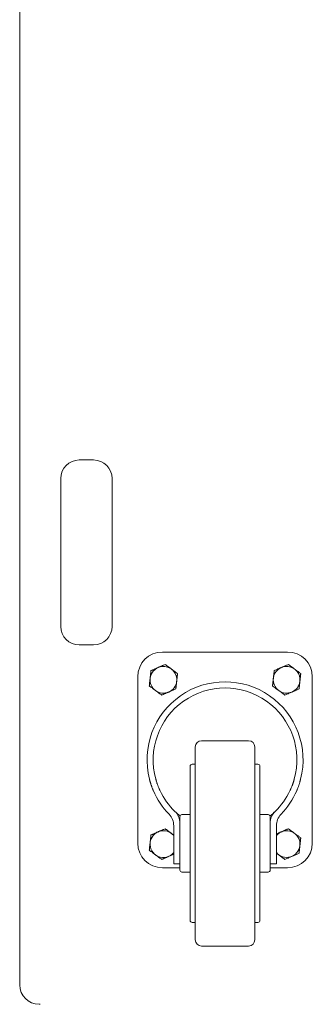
# Model space of a CAD drawing. Extents: x 22 to 3374, y -825 to 2267.
# Tile 2 of 12: x 22 to 165, y 268 to 748. Entities that reach past the tile are written whole.
import ezdxf

# ---------------------------------------------------------------- set-up
doc = ezdxf.new("R2010")
doc.units = 0
doc.layers.add('KF_SW_215E_SUSP_REAR', color=7, linetype='CONTINUOUS')

# ---------------------------------------------------------------- blocks, each defined once
blk = doc.blocks.new('KF_SW_215E_SUSP_REAR')
at = {"layer": 'KF_SW_215E_SUSP_REAR', "color": 7, "linetype": 'Continuous', "lineweight": 0}
for p, q in [((-235, -1005.5), (-235, -9.5)), ((-206, -750), (-199, -750)), ((-215, -831), (-215, -759)), ((-190, -759), (-190, -831)), ((-199, -840), (-206, -840)), ((-165.5, -843.5), (-104.5, -843.5)), ((-171.13, -853.38), (-171.11, -853.21)), ((-171.11, -853.21), (-171.1, -853.05)), ((-171.1, -853.05), (-171.08, -852.88)), ((-171.08, -852.88), (-171.06, -852.71)), ((-171.06, -852.71), (-171.04, -852.54)), ((-171.04, -852.54), (-170.71, -852.4)), ((-170.71, -852.4), (-170.4, -852.26)), ((-170.4, -852.26), (-170.09, -852.13)), ((-170.09, -852.13), (-169.8, -852)), ((-169.8, -852), (-169.51, -851.87)), ((-169.51, -851.87), (-169.22, -851.75)), ((-169.22, -851.75), (-168.95, -851.63)), ((-168.95, -851.63), (-168.67, -851.51)), ((-168.67, -851.51), (-168.4, -851.39)), ((-168.4, -851.39), (-168.13, -851.27)), ((-168.13, -851.27), (-167.87, -851.16)), ((-167.87, -851.16), (-167.6, -851.04)), ((-167.6, -851.04), (-167.33, -850.92)), ((-167.33, -850.92), (-167.07, -850.81)), ((-167.07, -850.81), (-166.8, -850.69)), ((-166.8, -850.69), (-166.53, -850.57)), ((-166.53, -850.57), (-166.25, -850.45)), ((-166.25, -850.45), (-165.97, -850.33)), ((-165.97, -850.33), (-165.69, -850.21)), ((-165.69, -850.21), (-165.4, -850.08)), ((-165.4, -850.08), (-165.1, -849.95)), ((-165.1, -849.95), (-164.8, -849.82)), ((-164.8, -849.82), (-164.48, -849.68)), ((-164.48, -849.68), (-164.16, -849.54)), ((-164.16, -849.54), (-163.87, -849.75)), ((-163.87, -849.75), (-163.6, -849.95)), ((-163.6, -849.95), (-163.33, -850.15)), ((-163.33, -850.15), (-163.07, -850.34)), ((-163.07, -850.34), (-162.82, -850.53)), ((-162.82, -850.53), (-162.57, -850.71)), ((-162.57, -850.71), (-162.32, -850.89)), ((-162.32, -850.89), (-162.08, -851.07)), ((-162.08, -851.07), (-161.84, -851.25)), ((-161.84, -851.25), (-161.61, -851.42)), ((-161.61, -851.42), (-161.37, -851.59)), ((-161.37, -851.59), (-161.14, -851.77)), ((-161.14, -851.77), (-160.91, -851.94)), ((-160.91, -851.94), (-160.67, -852.11)), ((-160.67, -852.11), (-160.44, -852.29)), ((-160.44, -852.29), (-160.2, -852.46)), ((-160.2, -852.46), (-159.96, -852.64)), ((-159.96, -852.64), (-159.71, -852.82)), ((-159.71, -852.82), (-159.46, -853)), ((-159.46, -853), (-159.21, -853.19)), ((-159.21, -853.19), (-158.95, -853.38)), ((-111.13, -853.38), (-111.11, -853.21)), ((-111.11, -853.21), (-111.1, -853.05)), ((-111.1, -853.05), (-111.08, -852.88)), ((-111.08, -852.88), (-111.06, -852.71)), ((-111.06, -852.71), (-111.04, -852.54)), ((-111.04, -852.54), (-110.71, -852.4)), ((-110.71, -852.4), (-110.4, -852.26)), ((-110.4, -852.26), (-110.09, -852.13)), ((-110.09, -852.13), (-109.8, -852)), ((-109.8, -852), (-109.51, -851.87)), ((-109.51, -851.87), (-109.22, -851.75)), ((-109.22, -851.75), (-108.95, -851.63)), ((-108.95, -851.63), (-108.67, -851.51)), ((-108.67, -851.51), (-108.4, -851.39)), ((-108.4, -851.39), (-108.13, -851.27)), ((-108.13, -851.27), (-107.87, -851.16)), ((-107.87, -851.16), (-107.6, -851.04)), ((-107.6, -851.04), (-107.33, -850.92)), ((-107.33, -850.92), (-107.07, -850.81)), ((-107.07, -850.81), (-106.8, -850.69)), ((-106.8, -850.69), (-106.53, -850.57)), ((-106.53, -850.57), (-106.25, -850.45)), ((-106.25, -850.45), (-105.97, -850.33)), ((-105.97, -850.33), (-105.69, -850.21)), ((-105.69, -850.21), (-105.4, -850.08)), ((-105.4, -850.08), (-105.1, -849.95)), ((-105.1, -849.95), (-104.8, -849.82)), ((-104.8, -849.82), (-104.48, -849.68)), ((-104.48, -849.68), (-104.16, -849.54)), ((-104.16, -849.54), (-103.87, -849.75)), ((-103.87, -849.75), (-103.6, -849.95)), ((-103.6, -849.95), (-103.33, -850.15)), ((-103.33, -850.15), (-103.07, -850.34)), ((-103.07, -850.34), (-102.82, -850.53)), ((-102.82, -850.53), (-102.57, -850.71)), ((-102.57, -850.71), (-102.32, -850.89)), ((-102.32, -850.89), (-102.08, -851.07)), ((-102.08, -851.07), (-101.84, -851.25)), ((-101.84, -851.25), (-101.61, -851.42)), ((-101.61, -851.42), (-101.37, -851.59)), ((-101.37, -851.59), (-101.14, -851.77)), ((-101.14, -851.77), (-100.91, -851.94)), ((-100.91, -851.94), (-100.67, -852.11)), ((-100.67, -852.11), (-100.44, -852.29)), ((-100.44, -852.29), (-100.2, -852.46)), ((-100.2, -852.46), (-99.96, -852.64)), ((-99.96, -852.64), (-99.71, -852.82)), ((-99.71, -852.82), (-99.46, -853)), ((-99.46, -853), (-99.21, -853.19)), ((-99.21, -853.19), (-98.95, -853.38)), ((-177.5, -936.5), (-177.5, -855.5)), ((-171.66, -858.07), (-171.64, -857.92)), ((-171.64, -857.92), (-171.63, -857.77)), ((-171.63, -857.77), (-171.61, -857.62)), ((-171.61, -857.62), (-171.59, -857.47)), ((-171.59, -857.47), (-171.58, -857.32)), ((-171.58, -857.32), (-171.56, -857.17)), ((-171.56, -857.17), (-171.54, -857.02)), ((-171.54, -857.02), (-171.53, -856.87)), ((-171.53, -856.87), (-171.51, -856.72)), ((-171.51, -856.72), (-171.49, -856.57)), ((-171.49, -856.57), (-171.48, -856.42)), ((-171.48, -856.42), (-171.46, -856.27)), ((-171.46, -856.27), (-171.44, -856.12)), ((-171.44, -856.12), (-171.43, -855.97)), ((-171.43, -855.97), (-171.41, -855.82)), ((-171.41, -855.82), (-171.39, -855.68)), ((-171.39, -855.68), (-171.38, -855.53)), ((-171.38, -855.53), (-171.36, -855.38)), ((-171.36, -855.38), (-171.34, -855.23)), ((-171.34, -855.23), (-171.32, -855.08)), ((-171.32, -855.08), (-171.31, -854.93)), ((-171.31, -854.93), (-171.29, -854.78)), ((-171.29, -854.78), (-171.27, -854.63)), ((-171.27, -854.63), (-171.26, -854.47)), ((-171.26, -854.47), (-171.24, -854.32)), ((-171.24, -854.32), (-171.22, -854.17)), ((-171.22, -854.17), (-171.2, -854.01)), ((-171.2, -854.01), (-171.19, -853.85)), ((-171.19, -853.85), (-171.17, -853.7)), ((-171.17, -853.7), (-171.15, -853.54)), ((-171.15, -853.54), (-171.13, -853.38)), ((-158.95, -853.38), (-158.68, -853.58)), ((-158.68, -853.58), (-158.41, -853.78)), ((-158.57, -858.03), (-158.59, -858.18)), ((-158.56, -857.88), (-158.57, -858.03)), ((-158.54, -857.73), (-158.56, -857.88)), ((-158.52, -857.58), (-158.54, -857.73)), ((-158.51, -857.43), (-158.52, -857.58)), ((-158.49, -857.28), (-158.51, -857.43)), ((-158.47, -857.13), (-158.49, -857.28)), ((-158.46, -856.98), (-158.47, -857.13)), ((-158.44, -856.83), (-158.46, -856.98)), ((-158.42, -856.68), (-158.44, -856.83)), ((-158.41, -856.53), (-158.42, -856.68)), ((-158.41, -853.78), (-158.12, -853.99)), ((-158.39, -856.38), (-158.41, -856.53)), ((-158.37, -856.23), (-158.39, -856.38)), ((-158.36, -856.08), (-158.37, -856.23)), ((-158.34, -855.93), (-158.36, -856.08)), ((-158.32, -855.78), (-158.34, -855.93)), ((-158.3, -855.62), (-158.32, -855.78)), ((-158.29, -855.47), (-158.3, -855.62)), ((-158.27, -855.31), (-158.29, -855.47)), ((-158.25, -855.15), (-158.27, -855.31)), ((-158.23, -854.99), (-158.25, -855.15)), ((-158.21, -854.83), (-158.23, -854.99)), ((-158.2, -854.67), (-158.21, -854.83)), ((-158.18, -854.5), (-158.2, -854.67)), ((-158.16, -854.34), (-158.18, -854.5)), ((-158.14, -854.17), (-158.16, -854.34)), ((-158.12, -853.99), (-158.14, -854.17)), ((-111.66, -858.07), (-111.64, -857.92)), ((-111.64, -857.92), (-111.63, -857.77)), ((-111.63, -857.77), (-111.61, -857.62)), ((-111.61, -857.62), (-111.59, -857.47)), ((-111.59, -857.47), (-111.58, -857.32)), ((-111.58, -857.32), (-111.56, -857.17)), ((-111.56, -857.17), (-111.54, -857.02)), ((-111.54, -857.02), (-111.53, -856.87)), ((-111.53, -856.87), (-111.51, -856.72)), ((-111.51, -856.72), (-111.49, -856.57)), ((-111.49, -856.57), (-111.48, -856.42)), ((-111.48, -856.42), (-111.46, -856.27)), ((-111.46, -856.27), (-111.44, -856.12)), ((-111.44, -856.12), (-111.43, -855.97)), ((-111.43, -855.97), (-111.41, -855.82)), ((-111.41, -855.82), (-111.39, -855.68)), ((-111.39, -855.68), (-111.38, -855.53)), ((-111.38, -855.53), (-111.36, -855.38)), ((-111.36, -855.38), (-111.34, -855.23)), ((-111.34, -855.23), (-111.32, -855.08)), ((-111.32, -855.08), (-111.31, -854.93)), ((-111.31, -854.93), (-111.29, -854.78)), ((-111.29, -854.78), (-111.27, -854.63)), ((-111.27, -854.63), (-111.26, -854.47)), ((-111.26, -854.47), (-111.24, -854.32)), ((-111.24, -854.32), (-111.22, -854.17)), ((-111.22, -854.17), (-111.2, -854.01)), ((-111.2, -854.01), (-111.19, -853.85)), ((-111.19, -853.85), (-111.17, -853.7)), ((-111.17, -853.7), (-111.15, -853.54)), ((-111.15, -853.54), (-111.13, -853.38)), ((-98.95, -853.38), (-98.68, -853.58)), ((-98.68, -853.58), (-98.41, -853.78)), ((-98.57, -858.03), (-98.59, -858.18)), ((-98.56, -857.88), (-98.57, -858.03)), ((-98.54, -857.73), (-98.56, -857.88)), ((-98.52, -857.58), (-98.54, -857.73)), ((-98.51, -857.43), (-98.52, -857.58)), ((-98.49, -857.28), (-98.51, -857.43)), ((-98.47, -857.13), (-98.49, -857.28)), ((-98.46, -856.98), (-98.47, -857.13)), ((-98.44, -856.83), (-98.46, -856.98)), ((-98.42, -856.68), (-98.44, -856.83)), ((-98.41, -856.53), (-98.42, -856.68)), ((-98.41, -853.78), (-98.12, -853.99)), ((-98.39, -856.38), (-98.41, -856.53)), ((-98.37, -856.23), (-98.39, -856.38)), ((-98.36, -856.08), (-98.37, -856.23)), ((-98.34, -855.93), (-98.36, -856.08)), ((-98.32, -855.78), (-98.34, -855.93)), ((-98.3, -855.62), (-98.32, -855.78)), ((-98.29, -855.47), (-98.3, -855.62)), ((-98.27, -855.31), (-98.29, -855.47)), ((-98.25, -855.15), (-98.27, -855.31)), ((-98.23, -854.99), (-98.25, -855.15)), ((-98.21, -854.83), (-98.23, -854.99)), ((-98.2, -854.67), (-98.21, -854.83)), ((-98.18, -854.5), (-98.2, -854.67)), ((-98.16, -854.34), (-98.18, -854.5)), ((-98.14, -854.17), (-98.16, -854.34)), ((-98.12, -853.99), (-98.14, -854.17)), ((-92.5, -855.5), (-92.5, -936.5)), ((-171.88, -860.01), (-171.86, -859.83)), ((-171.59, -860.22), (-171.88, -860.01)), ((-171.86, -859.83), (-171.84, -859.66)), ((-171.84, -859.66), (-171.82, -859.5)), ((-171.82, -859.5), (-171.8, -859.33)), ((-171.8, -859.33), (-171.79, -859.17)), ((-171.79, -859.17), (-171.77, -859.01)), ((-171.77, -859.01), (-171.75, -858.85)), ((-171.75, -858.85), (-171.73, -858.69)), ((-171.73, -858.69), (-171.71, -858.53)), ((-171.71, -858.53), (-171.7, -858.38)), ((-171.7, -858.38), (-171.68, -858.22)), ((-171.68, -858.22), (-171.66, -858.07)), ((-171.32, -860.42), (-171.59, -860.22)), ((-171.05, -860.62), (-171.32, -860.42)), ((-170.79, -860.81), (-171.05, -860.62)), ((-170.54, -861), (-170.79, -860.81)), ((-170.29, -861.18), (-170.54, -861)), ((-170.04, -861.36), (-170.29, -861.18)), ((-169.8, -861.54), (-170.04, -861.36)), ((-169.56, -861.71), (-169.8, -861.54)), ((-169.33, -861.89), (-169.56, -861.71)), ((-169.09, -862.06), (-169.33, -861.89)), ((-168.86, -862.23), (-169.09, -862.06)), ((-168.63, -862.41), (-168.86, -862.23)), ((-168.39, -862.58), (-168.63, -862.41)), ((-168.16, -862.75), (-168.39, -862.58)), ((-167.92, -862.93), (-168.16, -862.75)), ((-161.87, -862.73), (-162.13, -862.84)), ((-161.6, -862.61), (-161.87, -862.73)), ((-161.33, -862.49), (-161.6, -862.61)), ((-161.05, -862.37), (-161.33, -862.49)), ((-160.78, -862.25), (-161.05, -862.37)), ((-160.49, -862.13), (-160.78, -862.25)), ((-160.2, -862), (-160.49, -862.13)), ((-159.91, -861.87), (-160.2, -862)), ((-159.6, -861.74), (-159.91, -861.87)), ((-159.29, -861.6), (-159.6, -861.74)), ((-158.96, -861.46), (-159.29, -861.6)), ((-158.94, -861.29), (-158.96, -861.46)), ((-158.92, -861.12), (-158.94, -861.29)), ((-158.9, -860.95), (-158.92, -861.12)), ((-158.89, -860.79), (-158.9, -860.95)), ((-158.87, -860.62), (-158.89, -860.79)), ((-158.85, -860.46), (-158.87, -860.62)), ((-158.83, -860.3), (-158.85, -860.46)), ((-158.81, -860.15), (-158.83, -860.3)), ((-158.8, -859.99), (-158.81, -860.15)), ((-158.78, -859.83), (-158.8, -859.99)), ((-158.76, -859.68), (-158.78, -859.83)), ((-158.74, -859.53), (-158.76, -859.68)), ((-158.73, -859.37), (-158.74, -859.53)), ((-158.71, -859.22), (-158.73, -859.37)), ((-158.69, -859.07), (-158.71, -859.22)), ((-158.68, -858.92), (-158.69, -859.07)), ((-158.66, -858.77), (-158.68, -858.92)), ((-158.64, -858.62), (-158.66, -858.77)), ((-158.62, -858.47), (-158.64, -858.62)), ((-158.61, -858.32), (-158.62, -858.47)), ((-158.59, -858.18), (-158.61, -858.32)), ((-111.88, -860.01), (-111.86, -859.83)), ((-111.59, -860.22), (-111.88, -860.01)), ((-111.86, -859.83), (-111.84, -859.66)), ((-111.84, -859.66), (-111.82, -859.5)), ((-111.82, -859.5), (-111.8, -859.33)), ((-111.8, -859.33), (-111.79, -859.17)), ((-111.79, -859.17), (-111.77, -859.01)), ((-111.77, -859.01), (-111.75, -858.85)), ((-111.75, -858.85), (-111.73, -858.69)), ((-111.73, -858.69), (-111.71, -858.53)), ((-111.71, -858.53), (-111.7, -858.38)), ((-111.7, -858.38), (-111.68, -858.22)), ((-111.68, -858.22), (-111.66, -858.07)), ((-111.32, -860.42), (-111.59, -860.22)), ((-111.05, -860.62), (-111.32, -860.42)), ((-110.79, -860.81), (-111.05, -860.62)), ((-110.54, -861), (-110.79, -860.81)), ((-110.29, -861.18), (-110.54, -861)), ((-110.04, -861.36), (-110.29, -861.18)), ((-109.8, -861.54), (-110.04, -861.36)), ((-109.56, -861.71), (-109.8, -861.54)), ((-109.33, -861.89), (-109.56, -861.71)), ((-109.09, -862.06), (-109.33, -861.89)), ((-108.86, -862.23), (-109.09, -862.06)), ((-108.63, -862.41), (-108.86, -862.23)), ((-108.39, -862.58), (-108.63, -862.41)), ((-108.16, -862.75), (-108.39, -862.58)), ((-107.92, -862.93), (-108.16, -862.75)), ((-101.87, -862.73), (-102.13, -862.84)), ((-101.6, -862.61), (-101.87, -862.73)), ((-101.33, -862.49), (-101.6, -862.61)), ((-101.05, -862.37), (-101.33, -862.49)), ((-100.78, -862.25), (-101.05, -862.37)), ((-100.49, -862.13), (-100.78, -862.25)), ((-100.2, -862), (-100.49, -862.13)), ((-99.91, -861.87), (-100.2, -862)), ((-99.6, -861.74), (-99.91, -861.87)), ((-99.29, -861.6), (-99.6, -861.74)), ((-98.96, -861.46), (-99.29, -861.6)), ((-98.94, -861.29), (-98.96, -861.46)), ((-98.92, -861.12), (-98.94, -861.29)), ((-98.9, -860.95), (-98.92, -861.12)), ((-98.89, -860.79), (-98.9, -860.95)), ((-98.87, -860.62), (-98.89, -860.79)), ((-98.85, -860.46), (-98.87, -860.62)), ((-98.83, -860.3), (-98.85, -860.46)), ((-98.81, -860.15), (-98.83, -860.3)), ((-98.8, -859.99), (-98.81, -860.15)), ((-98.78, -859.83), (-98.8, -859.99)), ((-98.76, -859.68), (-98.78, -859.83)), ((-98.74, -859.53), (-98.76, -859.68)), ((-98.73, -859.37), (-98.74, -859.53)), ((-98.71, -859.22), (-98.73, -859.37)), ((-98.69, -859.07), (-98.71, -859.22)), ((-98.68, -858.92), (-98.69, -859.07)), ((-98.66, -858.77), (-98.68, -858.92)), ((-98.64, -858.62), (-98.66, -858.77)), ((-98.62, -858.47), (-98.64, -858.62)), ((-98.61, -858.32), (-98.62, -858.47)), ((-98.59, -858.18), (-98.61, -858.32)), ((-167.68, -863.11), (-167.92, -862.93)), ((-167.43, -863.29), (-167.68, -863.11)), ((-167.18, -863.47), (-167.43, -863.29)), ((-166.93, -863.66), (-167.18, -863.47)), ((-166.67, -863.85), (-166.93, -863.66)), ((-166.4, -864.05), (-166.67, -863.85)), ((-166.13, -864.25), (-166.4, -864.05)), ((-165.84, -864.46), (-166.13, -864.25)), ((-165.52, -864.32), (-165.84, -864.46)), ((-165.2, -864.18), (-165.52, -864.32)), ((-164.9, -864.05), (-165.2, -864.18)), ((-164.6, -863.92), (-164.9, -864.05)), ((-164.31, -863.79), (-164.6, -863.92)), ((-164.03, -863.67), (-164.31, -863.79)), ((-163.75, -863.55), (-164.03, -863.67)), ((-163.47, -863.43), (-163.75, -863.55)), ((-163.2, -863.31), (-163.47, -863.43)), ((-162.93, -863.19), (-163.2, -863.31)), ((-162.67, -863.08), (-162.93, -863.19)), ((-162.4, -862.96), (-162.67, -863.08)), ((-162.13, -862.84), (-162.4, -862.96)), ((-107.68, -863.11), (-107.92, -862.93)), ((-107.43, -863.29), (-107.68, -863.11)), ((-107.18, -863.47), (-107.43, -863.29)), ((-106.93, -863.66), (-107.18, -863.47)), ((-106.67, -863.85), (-106.93, -863.66)), ((-106.4, -864.05), (-106.67, -863.85)), ((-106.13, -864.25), (-106.4, -864.05)), ((-105.84, -864.46), (-106.13, -864.25)), ((-105.52, -864.32), (-105.84, -864.46)), ((-105.2, -864.18), (-105.52, -864.32)), ((-104.9, -864.05), (-105.2, -864.18)), ((-104.6, -863.92), (-104.9, -864.05)), ((-104.31, -863.79), (-104.6, -863.92)), ((-104.03, -863.67), (-104.31, -863.79)), ((-103.75, -863.55), (-104.03, -863.67)), ((-103.47, -863.43), (-103.75, -863.55)), ((-103.2, -863.31), (-103.47, -863.43)), ((-102.93, -863.19), (-103.2, -863.31)), ((-102.67, -863.08), (-102.93, -863.19)), ((-102.4, -862.96), (-102.67, -863.08)), ((-102.13, -862.84), (-102.4, -862.96)), ((-123.5, -886.65), (-146.5, -886.65)), ((-149.5, -889.65), (-149.5, -929.2)), ((-120.5, -889.65), (-120.5, -929.2)), ((-152, -899.15), (-152, -973.68)), ((-149.5, -898.15), (-151, -898.15)), ((-119, -898.15), (-120.5, -898.15)), ((-118, -899.15), (-118, -973.68)), ((-171.78, -905.55), (-171.83, -905.37)), ((-171.73, -905.75), (-171.78, -905.55)), ((-171.67, -905.95), (-171.73, -905.75)), ((-171.62, -906.16), (-171.67, -905.95)), ((-168.72, -905.37), (-168.67, -905.55)), ((-168.67, -905.55), (-168.61, -905.75)), ((-168.61, -905.75), (-168.55, -905.95)), ((-168.55, -905.95), (-168.49, -906.16)), ((-101.51, -906.16), (-101.45, -905.95)), ((-101.45, -905.95), (-101.39, -905.75)), ((-101.39, -905.75), (-101.33, -905.55)), ((-101.33, -905.55), (-101.28, -905.37)), ((-98.33, -905.95), (-98.38, -906.16)), ((-98.27, -905.75), (-98.33, -905.95)), ((-98.22, -905.55), (-98.27, -905.75)), ((-98.17, -905.37), (-98.22, -905.55)), ((-171.56, -906.37), (-171.62, -906.16)), ((-171.49, -906.59), (-171.56, -906.37)), ((-171.43, -906.82), (-171.49, -906.59)), ((-171.36, -907.05), (-171.43, -906.82)), ((-171.29, -907.28), (-171.36, -907.05)), ((-171.21, -907.52), (-171.29, -907.28)), ((-171.13, -907.77), (-171.21, -907.52)), ((-171.05, -908.01), (-171.13, -907.77)), ((-170.97, -908.26), (-171.05, -908.01)), ((-170.88, -908.51), (-170.97, -908.26)), ((-170.79, -908.76), (-170.88, -908.51)), ((-170.7, -909.02), (-170.79, -908.76)), ((-170.61, -909.27), (-170.7, -909.02)), ((-170.51, -909.53), (-170.61, -909.27)), ((-170.41, -909.78), (-170.51, -909.53)), ((-170.31, -910.03), (-170.41, -909.78)), ((-170.21, -910.28), (-170.31, -910.03)), ((-170.11, -910.53), (-170.21, -910.28)), ((-170.01, -910.78), (-170.11, -910.53)), ((-168.49, -906.16), (-168.43, -906.38)), ((-168.43, -906.38), (-168.36, -906.6)), ((-168.36, -906.6), (-168.28, -906.83)), ((-168.28, -906.83), (-168.21, -907.06)), ((-168.21, -907.06), (-168.13, -907.29)), ((-168.13, -907.29), (-168.05, -907.53)), ((-168.05, -907.53), (-167.96, -907.78)), ((-167.96, -907.78), (-167.87, -908.02)), ((-167.87, -908.02), (-167.78, -908.27)), ((-167.78, -908.27), (-167.68, -908.52)), ((-167.68, -908.52), (-167.59, -908.77)), ((-167.59, -908.77), (-167.49, -909.03)), ((-167.49, -909.03), (-167.38, -909.28)), ((-167.38, -909.28), (-167.28, -909.53)), ((-167.28, -909.53), (-167.17, -909.79)), ((-167.17, -909.79), (-167.06, -910.04)), ((-167.06, -910.04), (-166.95, -910.29)), ((-166.95, -910.29), (-166.84, -910.54)), ((-166.84, -910.54), (-166.73, -910.78)), ((-103.27, -910.78), (-103.16, -910.54)), ((-103.16, -910.54), (-103.05, -910.29)), ((-103.05, -910.29), (-102.94, -910.04)), ((-102.94, -910.04), (-102.83, -909.79)), ((-102.83, -909.79), (-102.72, -909.53)), ((-102.72, -909.53), (-102.62, -909.28)), ((-102.62, -909.28), (-102.51, -909.03)), ((-102.51, -909.03), (-102.41, -908.77)), ((-102.41, -908.77), (-102.32, -908.52)), ((-102.32, -908.52), (-102.22, -908.27)), ((-102.22, -908.27), (-102.13, -908.02)), ((-102.13, -908.02), (-102.04, -907.78)), ((-102.04, -907.78), (-101.95, -907.53)), ((-101.95, -907.53), (-101.87, -907.29)), ((-101.87, -907.29), (-101.79, -907.06)), ((-101.79, -907.06), (-101.72, -906.83)), ((-101.72, -906.83), (-101.64, -906.6)), ((-101.64, -906.6), (-101.57, -906.38)), ((-101.57, -906.38), (-101.51, -906.16)), ((-99.89, -910.53), (-99.99, -910.78)), ((-99.79, -910.28), (-99.89, -910.53)), ((-99.69, -910.03), (-99.79, -910.28)), ((-99.59, -909.78), (-99.69, -910.03)), ((-99.49, -909.53), (-99.59, -909.78)), ((-99.39, -909.27), (-99.49, -909.53)), ((-99.3, -909.02), (-99.39, -909.27)), ((-99.21, -908.76), (-99.3, -909.02)), ((-99.12, -908.51), (-99.21, -908.76)), ((-99.03, -908.26), (-99.12, -908.51)), ((-98.95, -908.01), (-99.03, -908.26)), ((-98.87, -907.77), (-98.95, -908.01)), ((-98.79, -907.52), (-98.87, -907.77)), ((-98.71, -907.28), (-98.79, -907.52)), ((-98.64, -907.05), (-98.71, -907.28)), ((-98.57, -906.82), (-98.64, -907.05)), ((-98.51, -906.59), (-98.57, -906.82)), ((-98.44, -906.37), (-98.51, -906.59)), ((-98.38, -906.16), (-98.44, -906.37)), ((-169.9, -911.02), (-170.01, -910.78)), ((-166.73, -910.78), (-166.61, -911.02)), ((-103.39, -911.02), (-103.27, -910.78)), ((-99.99, -910.78), (-100.1, -911.02)), ((-157, -923.65), (-157, -926.81)), ((-152, -922.65), (-156, -922.65)), ((-114, -922.65), (-118, -922.65)), ((-113, -923.65), (-113, -926.81)), ((-165.1, -929.95), (-164.8, -929.82)), ((-164.8, -929.82), (-164.48, -929.68)), ((-164.48, -929.68), (-164.16, -929.54)), ((-164.16, -929.54), (-163.96, -929.69)), ((-163.96, -929.69), (-163.76, -929.83)), ((-163.76, -929.83), (-163.57, -929.97)), ((-160, -936.65), (-160, -928.05)), ((-157, -926.81), (-157, -928.35)), ((-157, -928.35), (-157, -949.49)), ((-149.5, -929.2), (-149.5, -983.65)), ((-120.5, -929.2), (-120.5, -983.65)), ((-113, -928.35), (-113, -926.81)), ((-113, -928.35), (-113, -949.49)), ((-110, -928.05), (-110, -936.65)), ((-105.24, -930.01), (-104.98, -929.9)), ((-104.98, -929.9), (-104.71, -929.78)), ((-104.71, -929.78), (-104.44, -929.66)), ((-104.44, -929.66), (-104.16, -929.54)), ((-104.16, -929.54), (-103.87, -929.75)), ((-103.87, -929.75), (-103.6, -929.95)), ((-171.29, -934.78), (-171.27, -934.63)), ((-171.27, -934.63), (-171.26, -934.47)), ((-171.26, -934.47), (-171.24, -934.32)), ((-171.24, -934.32), (-171.22, -934.17)), ((-171.22, -934.17), (-171.2, -934.01)), ((-171.2, -934.01), (-171.19, -933.85)), ((-171.19, -933.85), (-171.17, -933.7)), ((-171.17, -933.7), (-171.15, -933.54)), ((-171.15, -933.54), (-171.13, -933.38)), ((-171.13, -933.38), (-171.11, -933.21)), ((-171.11, -933.21), (-171.1, -933.05)), ((-171.1, -933.05), (-171.08, -932.88)), ((-171.08, -932.88), (-171.06, -932.71)), ((-171.06, -932.71), (-171.04, -932.54)), ((-171.04, -932.54), (-170.71, -932.4)), ((-170.71, -932.4), (-170.4, -932.26)), ((-170.4, -932.26), (-170.09, -932.13)), ((-170.09, -932.13), (-169.8, -932)), ((-169.8, -932), (-169.51, -931.87)), ((-169.51, -931.87), (-169.22, -931.75)), ((-169.22, -931.75), (-168.95, -931.63)), ((-168.95, -931.63), (-168.67, -931.51)), ((-168.67, -931.51), (-168.4, -931.39)), ((-168.4, -931.39), (-168.13, -931.27)), ((-168.13, -931.27), (-167.87, -931.16)), ((-167.87, -931.16), (-167.6, -931.04)), ((-167.6, -931.04), (-167.33, -930.92)), ((-167.33, -930.92), (-167.07, -930.81)), ((-167.07, -930.81), (-166.8, -930.69)), ((-166.8, -930.69), (-166.53, -930.57)), ((-166.53, -930.57), (-166.25, -930.45)), ((-166.25, -930.45), (-165.97, -930.33)), ((-165.97, -930.33), (-165.69, -930.21)), ((-165.69, -930.21), (-165.4, -930.08)), ((-165.4, -930.08), (-165.1, -929.95)), ((-163.57, -929.97), (-163.38, -930.11)), ((-163.38, -930.11), (-163.2, -930.25)), ((-163.2, -930.25), (-163.02, -930.38)), ((-163.02, -930.38), (-162.84, -930.51)), ((-162.84, -930.51), (-162.66, -930.64)), ((-162.66, -930.64), (-162.49, -930.77)), ((-162.49, -930.77), (-162.32, -930.9)), ((-162.32, -930.9), (-162.15, -931.02)), ((-162.15, -931.02), (-161.98, -931.14)), ((-161.98, -931.14), (-161.82, -931.27)), ((-161.82, -931.27), (-161.65, -931.39)), ((-161.65, -931.39), (-161.49, -931.51)), ((-161.49, -931.51), (-161.32, -931.63)), ((-161.32, -931.63), (-161.16, -931.75)), ((-161.16, -931.75), (-161, -931.87)), ((-161, -931.87), (-160.83, -931.99)), ((-160.83, -931.99), (-160.67, -932.12)), ((-160.67, -932.12), (-160.5, -932.24)), ((-160.5, -932.24), (-160.34, -932.36)), ((-160.34, -932.36), (-160.17, -932.48)), ((-160.17, -932.48), (-160, -932.61)), ((-110, -932.09), (-109.75, -931.98)), ((-109.75, -931.98), (-109.5, -931.87)), ((-109.5, -931.87), (-109.25, -931.76)), ((-109.25, -931.76), (-109.01, -931.66)), ((-109.01, -931.66), (-108.77, -931.55)), ((-108.77, -931.55), (-108.54, -931.45)), ((-108.54, -931.45), (-108.31, -931.35)), ((-108.31, -931.35), (-108.08, -931.25)), ((-108.08, -931.25), (-107.85, -931.15)), ((-107.85, -931.15), (-107.62, -931.05)), ((-107.62, -931.05), (-107.39, -930.95)), ((-107.39, -930.95), (-107.16, -930.85)), ((-107.16, -930.85), (-106.93, -930.75)), ((-106.93, -930.75), (-106.69, -930.64)), ((-106.69, -930.64), (-106.46, -930.54)), ((-106.46, -930.54), (-106.22, -930.44)), ((-106.22, -930.44), (-105.98, -930.33)), ((-105.98, -930.33), (-105.74, -930.23)), ((-105.74, -930.23), (-105.49, -930.12)), ((-105.49, -930.12), (-105.24, -930.01)), ((-103.6, -929.95), (-103.33, -930.15)), ((-103.33, -930.15), (-103.07, -930.34)), ((-103.07, -930.34), (-102.82, -930.53)), ((-102.82, -930.53), (-102.57, -930.71)), ((-102.57, -930.71), (-102.32, -930.89)), ((-102.32, -930.89), (-102.08, -931.07)), ((-102.08, -931.07), (-101.84, -931.25)), ((-101.84, -931.25), (-101.61, -931.42)), ((-101.61, -931.42), (-101.37, -931.59)), ((-101.37, -931.59), (-101.14, -931.77)), ((-101.14, -931.77), (-100.91, -931.94)), ((-100.91, -931.94), (-100.67, -932.11)), ((-100.67, -932.11), (-100.44, -932.29)), ((-100.44, -932.29), (-100.2, -932.46)), ((-100.2, -932.46), (-99.96, -932.64)), ((-99.96, -932.64), (-99.71, -932.82)), ((-99.71, -932.82), (-99.46, -933)), ((-99.46, -933), (-99.21, -933.19)), ((-99.21, -933.19), (-98.95, -933.38)), ((-98.95, -933.38), (-98.68, -933.58)), ((-98.68, -933.58), (-98.41, -933.78)), ((-98.41, -933.78), (-98.12, -933.99)), ((-98.2, -934.67), (-98.21, -934.83)), ((-98.18, -934.5), (-98.2, -934.67)), ((-98.16, -934.34), (-98.18, -934.5)), ((-98.14, -934.17), (-98.16, -934.34)), ((-98.12, -933.99), (-98.14, -934.17)), ((-171.84, -939.66), (-171.82, -939.5)), ((-171.82, -939.5), (-171.8, -939.33)), ((-171.8, -939.33), (-171.79, -939.17)), ((-171.79, -939.17), (-171.77, -939.01)), ((-171.77, -939.01), (-171.75, -938.85)), ((-171.75, -938.85), (-171.73, -938.69)), ((-171.73, -938.69), (-171.71, -938.53)), ((-171.71, -938.53), (-171.7, -938.38)), ((-171.7, -938.38), (-171.68, -938.22)), ((-171.68, -938.22), (-171.66, -938.07)), ((-171.66, -938.07), (-171.64, -937.92)), ((-171.64, -937.92), (-171.63, -937.77)), ((-171.63, -937.77), (-171.61, -937.62)), ((-171.61, -937.62), (-171.59, -937.47)), ((-171.59, -937.47), (-171.58, -937.32)), ((-171.58, -937.32), (-171.56, -937.17)), ((-171.56, -937.17), (-171.54, -937.02)), ((-171.54, -937.02), (-171.53, -936.87)), ((-171.53, -936.87), (-171.51, -936.72)), ((-171.51, -936.72), (-171.49, -936.57)), ((-171.49, -936.57), (-171.48, -936.42)), ((-171.48, -936.42), (-171.46, -936.27)), ((-171.46, -936.27), (-171.44, -936.12)), ((-171.44, -936.12), (-171.43, -935.97)), ((-171.43, -935.97), (-171.41, -935.82)), ((-171.41, -935.82), (-171.39, -935.68)), ((-171.39, -935.68), (-171.38, -935.53)), ((-171.38, -935.53), (-171.36, -935.38)), ((-171.36, -935.38), (-171.34, -935.23)), ((-171.34, -935.23), (-171.32, -935.08)), ((-171.32, -935.08), (-171.31, -934.93)), ((-171.31, -934.93), (-171.29, -934.78)), ((-160, -936.65), (-160, -946.65)), ((-110, -946.65), (-110, -936.65)), ((-98.74, -939.53), (-98.76, -939.68)), ((-98.73, -939.37), (-98.74, -939.53)), ((-98.71, -939.22), (-98.73, -939.37)), ((-98.69, -939.07), (-98.71, -939.22)), ((-98.68, -938.92), (-98.69, -939.07)), ((-98.66, -938.77), (-98.68, -938.92)), ((-98.64, -938.62), (-98.66, -938.77)), ((-98.62, -938.47), (-98.64, -938.62)), ((-98.61, -938.32), (-98.62, -938.47)), ((-98.59, -938.18), (-98.61, -938.32)), ((-98.57, -938.03), (-98.59, -938.18)), ((-98.56, -937.88), (-98.57, -938.03)), ((-98.54, -937.73), (-98.56, -937.88)), ((-98.52, -937.58), (-98.54, -937.73)), ((-98.51, -937.43), (-98.52, -937.58)), ((-98.49, -937.28), (-98.51, -937.43)), ((-98.47, -937.13), (-98.49, -937.28)), ((-98.46, -936.98), (-98.47, -937.13)), ((-98.44, -936.83), (-98.46, -936.98)), ((-98.42, -936.68), (-98.44, -936.83)), ((-98.41, -936.53), (-98.42, -936.68)), ((-98.39, -936.38), (-98.41, -936.53)), ((-98.37, -936.23), (-98.39, -936.38)), ((-98.36, -936.08), (-98.37, -936.23)), ((-98.34, -935.93), (-98.36, -936.08)), ((-98.32, -935.78), (-98.34, -935.93)), ((-98.3, -935.62), (-98.32, -935.78)), ((-98.29, -935.47), (-98.3, -935.62)), ((-98.27, -935.31), (-98.29, -935.47)), ((-98.25, -935.15), (-98.27, -935.31)), ((-98.23, -934.99), (-98.25, -935.15)), ((-98.21, -934.83), (-98.23, -934.99)), ((-171.88, -940.01), (-171.86, -939.83)), ((-171.59, -940.22), (-171.88, -940.01)), ((-171.86, -939.83), (-171.84, -939.66)), ((-171.32, -940.42), (-171.59, -940.22)), ((-171.05, -940.62), (-171.32, -940.42)), ((-170.79, -940.81), (-171.05, -940.62)), ((-170.54, -941), (-170.79, -940.81)), ((-170.29, -941.18), (-170.54, -941)), ((-170.04, -941.36), (-170.29, -941.18)), ((-169.8, -941.54), (-170.04, -941.36)), ((-169.56, -941.71), (-169.8, -941.54)), ((-169.33, -941.89), (-169.56, -941.71)), ((-169.09, -942.06), (-169.33, -941.89)), ((-168.86, -942.23), (-169.09, -942.06)), ((-168.63, -942.41), (-168.86, -942.23)), ((-168.39, -942.58), (-168.63, -942.41)), ((-168.16, -942.75), (-168.39, -942.58)), ((-167.92, -942.93), (-168.16, -942.75)), ((-167.68, -943.11), (-167.92, -942.93)), ((-167.43, -943.29), (-167.68, -943.11)), ((-167.18, -943.47), (-167.43, -943.29)), ((-166.93, -943.66), (-167.18, -943.47)), ((-166.67, -943.85), (-166.93, -943.66)), ((-166.4, -944.05), (-166.67, -943.85)), ((-166.13, -944.25), (-166.4, -944.05)), ((-165.84, -944.46), (-166.13, -944.25)), ((-165.29, -944.22), (-165.56, -944.34)), ((-165.02, -944.1), (-165.29, -944.22)), ((-164.76, -943.99), (-165.02, -944.1)), ((-164.51, -943.88), (-164.76, -943.99)), ((-164.26, -943.77), (-164.51, -943.88)), ((-164.02, -943.67), (-164.26, -943.77)), ((-163.78, -943.56), (-164.02, -943.67)), ((-163.54, -943.46), (-163.78, -943.56)), ((-163.31, -943.36), (-163.54, -943.46)), ((-163.07, -943.25), (-163.31, -943.36)), ((-162.84, -943.15), (-163.07, -943.25)), ((-162.61, -943.05), (-162.84, -943.15)), ((-162.38, -942.95), (-162.61, -943.05)), ((-162.15, -942.85), (-162.38, -942.95)), ((-161.92, -942.75), (-162.15, -942.85)), ((-161.69, -942.65), (-161.92, -942.75)), ((-161.46, -942.55), (-161.69, -942.65)), ((-161.23, -942.45), (-161.46, -942.55)), ((-160.99, -942.34), (-161.23, -942.45)), ((-160.75, -942.24), (-160.99, -942.34)), ((-160.5, -942.13), (-160.75, -942.24)), ((-160.25, -942.02), (-160.5, -942.13)), ((-160, -941.91), (-160.25, -942.02)), ((-109.83, -941.52), (-110, -941.39)), ((-109.66, -941.64), (-109.83, -941.52)), ((-109.5, -941.76), (-109.66, -941.64)), ((-109.33, -941.88), (-109.5, -941.76)), ((-109.17, -942.01), (-109.33, -941.88)), ((-109, -942.13), (-109.17, -942.01)), ((-108.84, -942.25), (-109, -942.13)), ((-108.68, -942.37), (-108.84, -942.25)), ((-108.51, -942.49), (-108.68, -942.37)), ((-108.35, -942.61), (-108.51, -942.49)), ((-108.18, -942.73), (-108.35, -942.61)), ((-108.02, -942.86), (-108.18, -942.73)), ((-107.85, -942.98), (-108.02, -942.86)), ((-107.68, -943.1), (-107.85, -942.98)), ((-107.51, -943.23), (-107.68, -943.1)), ((-107.34, -943.36), (-107.51, -943.23)), ((-107.16, -943.49), (-107.34, -943.36)), ((-106.98, -943.62), (-107.16, -943.49)), ((-106.8, -943.75), (-106.98, -943.62)), ((-106.62, -943.89), (-106.8, -943.75)), ((-106.43, -944.03), (-106.62, -943.89)), ((-106.24, -944.17), (-106.43, -944.03)), ((-106.04, -944.31), (-106.24, -944.17)), ((-105.84, -944.46), (-106.04, -944.31)), ((-105.52, -944.32), (-105.84, -944.46)), ((-105.2, -944.18), (-105.52, -944.32)), ((-104.9, -944.05), (-105.2, -944.18)), ((-104.6, -943.92), (-104.9, -944.05)), ((-104.31, -943.79), (-104.6, -943.92)), ((-104.03, -943.67), (-104.31, -943.79)), ((-103.75, -943.55), (-104.03, -943.67)), ((-103.47, -943.43), (-103.75, -943.55)), ((-103.2, -943.31), (-103.47, -943.43)), ((-102.93, -943.19), (-103.2, -943.31)), ((-102.67, -943.08), (-102.93, -943.19)), ((-102.4, -942.96), (-102.67, -943.08)), ((-102.13, -942.84), (-102.4, -942.96)), ((-101.87, -942.73), (-102.13, -942.84)), ((-101.6, -942.61), (-101.87, -942.73)), ((-101.33, -942.49), (-101.6, -942.61)), ((-101.05, -942.37), (-101.33, -942.49)), ((-100.78, -942.25), (-101.05, -942.37)), ((-100.49, -942.13), (-100.78, -942.25)), ((-100.2, -942), (-100.49, -942.13)), ((-99.91, -941.87), (-100.2, -942)), ((-99.6, -941.74), (-99.91, -941.87)), ((-99.29, -941.6), (-99.6, -941.74)), ((-98.96, -941.46), (-99.29, -941.6)), ((-98.94, -941.29), (-98.96, -941.46)), ((-98.92, -941.12), (-98.94, -941.29)), ((-98.9, -940.95), (-98.92, -941.12)), ((-98.89, -940.79), (-98.9, -940.95)), ((-98.87, -940.62), (-98.89, -940.79)), ((-98.85, -940.46), (-98.87, -940.62)), ((-98.83, -940.3), (-98.85, -940.46)), ((-98.81, -940.15), (-98.83, -940.3)), ((-98.8, -939.99), (-98.81, -940.15)), ((-98.78, -939.83), (-98.8, -939.99)), ((-98.76, -939.68), (-98.78, -939.83)), ((-165.56, -944.34), (-165.84, -944.46)), ((-157, -948.5), (-165.5, -948.5)), ((-160, -946.65), (-157, -946.65)), ((-113, -946.65), (-110, -946.65)), ((-104.5, -948.5), (-113, -948.5)), ((-157, -949.49), (-157, -949.65)), ((-152, -950.65), (-156, -950.65)), ((-114, -950.65), (-118, -950.65)), ((-113, -949.49), (-113, -949.65)), ((-152, -973.68), (-152, -974.15)), ((-149.5, -975.15), (-151, -975.15)), ((-119, -975.15), (-120.5, -975.15)), ((-118, -973.68), (-118, -974.15)), ((-123.5, -986.65), (-146.5, -986.65)), ((-225, -1015), (-225.5, -1015))]:
    blk.add_line(p, q, dxfattribs=at)
for centre, radius, start, end in [((-206, -759), 9, 90, 180), ((-199, -759), 9, 0, 90), ((-206, -831), 9, 180, 270), ((-199, -831), 9, 270, 0), ((-165.5, -855.5), 12, 90, 180), ((-104.5, -855.5), 12, 0, 90), ((-165, -857), 6.5, 353.5726, 173.5726), ((-105, -857), 6.5, 353.5726, 173.5726), ((-135, -896), 38, 345.7309, 194.2691), ((-165, -857), 6.5, 173.5726, 353.5726), ((-105, -857), 6.5, 173.5726, 353.5726), ((-135, -896), 35, 344.4784, 195.5216), ((-146.5, -889.65), 3, 90, 180), ((-123.5, -889.65), 3, 0, 90), ((-151, -899.15), 1, 90, 180), ((-119, -899.15), 1, 0, 90), ((-135, -896), 38, 203.2872, 224.1605), ((-135, -896), 35, 205.4185, 225.7593), ((-135, -896), 35, 314.2407, 334.5815), ((-135, -896), 38, 315.8395, 336.7128), ((-168, -928.05), 8, 0, 44.1605), ((-165, -926.81), 8, 0, 45.7593), ((-135, -896), 35, 225.7593, 231.2072), ((-156, -923.65), 1, 90, 180), ((-114, -923.65), 1, 0, 90), ((-135, -896), 35, 308.7928, 314.2407), ((-105, -926.81), 8, 134.2407, 180), ((-102, -928.05), 8, 135.8395, 180), ((-165, -937), 6.5, 39.7151, 173.5726), ((-105, -937), 6.5, 353.5726, 140.2849), ((-165.5, -936.5), 12, 180, 270), ((-165, -937), 6.5, 173.5726, 320.2849), ((-105, -937), 6.5, 219.7151, 353.5726), ((-104.5, -936.5), 12, 270, 0), ((-156, -949.65), 1, 180, 270), ((-114, -949.65), 1, 270, 0), ((-151, -974.15), 1, 180, 270), ((-119, -974.15), 1, 270, 0), ((-146.5, -983.65), 3, 180, 270), ((-123.5, -983.65), 3, 270, 0), ((-225.5, -1005.5), 9.5, 180, 270)]:
    blk.add_arc(centre, radius, start, end, dxfattribs=at)

msp = doc.modelspace()

# ---------------------------------------------------------------- block references
at = {"layer": 'KF_SW_215E_SUSP_REAR'}
msp.add_blockref('KF_SW_215E_SUSP_REAR', (257.29, 1283.41), dxfattribs=at)

doc.saveas('drawing.dxf')
